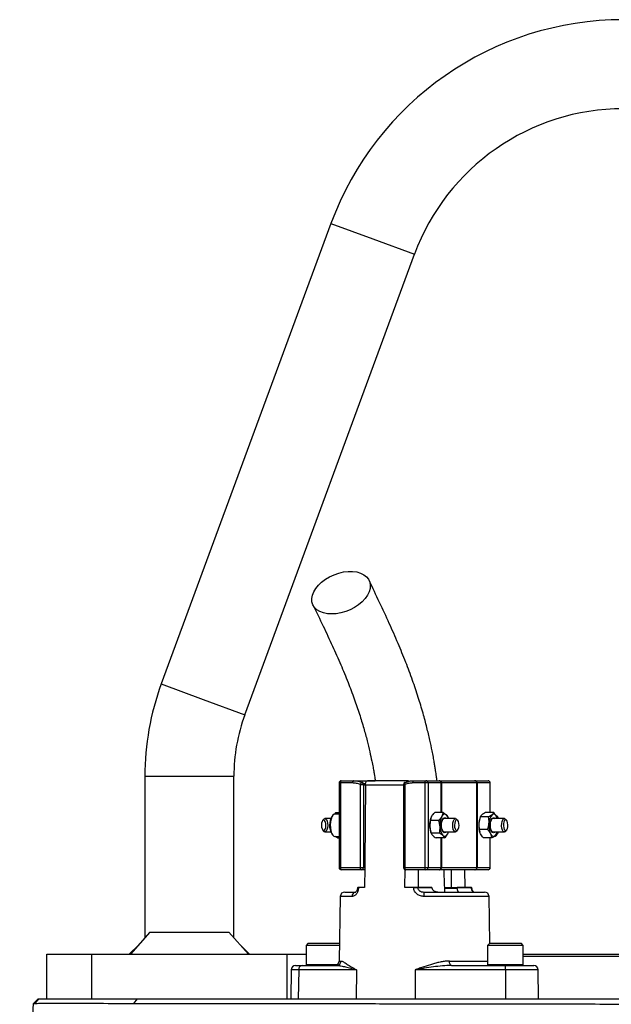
# Model space of a CAD drawing. Header units: millimetres. Extents: x 1474 to 2489, y 639 to 3445.
# Tile 4 of 5: x 1710 to 1976, y 3003 to 3445. Entities that reach past the tile are written whole.
import ezdxf

# ---------------------------------------------------------------- set-up
doc = ezdxf.new("R2010")
doc.units = ezdxf.units.MM

msp = doc.modelspace()

# ---------------------------------------------------------------- linework, layer by layer
at = {"color": 7, "linetype": 'Continuous', "lineweight": 25}
for p, q in [((1849.83, 3353.66), (1773.6, 3146.75)), ((1811.13, 3132.92), (1887.36, 3339.83)), ((1766.2, 3105.26), (1766.2, 3032.61)), ((1806.2, 3032.61), (1806.2, 3105.26)), ((1853.47, 3102.26), (1853.47, 3064.26)), ((1854.05, 3102.26), (1854.05, 3064.26)), ((1859.53, 3102.26), (1854.05, 3102.26)), ((1854.47, 3103.26), (1859.95, 3103.26)), ((1859.95, 3103.26), (1869.71, 3103.26)), ((1863.92, 3102.48), (1865.33, 3101.66)), ((1863.97, 3102.46), (1863.92, 3102.48)), ((1884.36, 3103.26), (1866.18, 3103.26)), ((1892.11, 3102.26), (1886.63, 3102.26)), ((1887.05, 3103.26), (1892.53, 3103.26)), ((1893.44, 3102.26), (1892.11, 3102.26)), ((1892.11, 3064.26), (1892.11, 3102.26)), ((1892.53, 3103.26), (1898.38, 3103.26)), ((1893.44, 3102.26), (1893.44, 3064.26)), ((1899.29, 3102.26), (1893.44, 3102.26)), ((1898.38, 3103.26), (1898.73, 3103.26)), ((1898.73, 3103.26), (1914.41, 3103.26)), ((1899.46, 3102.26), (1899.29, 3102.26)), ((1915.4, 3102.26), (1899.46, 3102.26)), ((1914.41, 3103.26), (1914.58, 3103.26)), ((1914.58, 3103.26), (1920.43, 3103.26)), ((1915.4, 3064.26), (1915.4, 3102.26)), ((1915.48, 3102.26), (1915.4, 3102.26)), ((1915.48, 3102.26), (1915.48, 3064.26)), ((1921.33, 3102.26), (1915.48, 3102.26)), ((1921.43, 3088.93), (1921.43, 3102.26)), ((1863.11, 3064.26), (1863.11, 3101.56)), ((1863.11, 3101.56), (1864.44, 3101.56)), ((1864.44, 3101.56), (1864.44, 3064.26)), ((1865.3, 3101.3), (1865.3, 3101.09)), ((1882.47, 3101.56), (1882.47, 3064.26)), ((1883.05, 3101.56), (1883.05, 3064.26)), ((1852.06, 3088.98), (1851.49, 3088.24)), ((1852.06, 3088.98), (1852.54, 3088.26)), ((1852.06, 3088.98), (1853.47, 3088.98)), ((1900.19, 3088.98), (1896.47, 3088.98)), ((1922.96, 3088.93), (1919.23, 3088.93)), ((1846.52, 3085.92), (1846.08, 3085.37)), ((1849.72, 3086.26), (1847.11, 3086.26)), ((1850.64, 3087.69), (1850.22, 3087.15)), ((1853.47, 3088.26), (1851.63, 3088.26)), ((1898.27, 3085.44), (1894.54, 3085.44)), ((1894.74, 3086.36), (1894.69, 3086.21)), ((1905.81, 3086.26), (1900.72, 3086.26)), ((1902.62, 3086.26), (1902.5, 3086.66)), ((1906.84, 3085.37), (1906.4, 3085.92)), ((1916.77, 3086.54), (1916.67, 3086.21)), ((1920.65, 3087.03), (1916.93, 3087.03)), ((1927.79, 3086.26), (1922.7, 3086.26)), ((1924.68, 3087.15), (1924.25, 3087.69)), ((1924.5, 3086.29), (1924.29, 3087.05)), ((1924.6, 3086.26), (1924.58, 3086.32)), ((1928.81, 3085.37), (1928.38, 3085.92)), ((1846.08, 3081.15), (1846.52, 3080.61)), ((1847.11, 3080.26), (1849.72, 3080.26)), ((1894.69, 3080.31), (1894.83, 3079.87)), ((1898.6, 3079.72), (1894.88, 3079.72)), ((1900.72, 3080.26), (1905.81, 3080.26)), ((1902.59, 3080.17), (1902.62, 3080.26)), ((1906.4, 3080.61), (1906.84, 3081.15)), ((1920.2, 3081.36), (1916.48, 3081.36)), ((1916.67, 3080.31), (1916.7, 3080.21)), ((1922.7, 3080.26), (1927.79, 3080.26)), ((1924.47, 3079.99), (1924.35, 3079.5)), ((1924.51, 3079.98), (1924.6, 3080.26)), ((1928.38, 3080.61), (1928.81, 3081.15)), ((1850.22, 3079.37), (1850.64, 3078.84)), ((1851.63, 3078.26), (1853.47, 3078.26)), ((1852.73, 3077.54), (1851.71, 3078.26)), ((1852.73, 3077.54), (1852.95, 3078.26)), ((1852.73, 3077.54), (1853.47, 3077.54)), ((1900.86, 3077.54), (1897.13, 3077.54)), ((1922.05, 3077.59), (1918.33, 3077.59)), ((1921.43, 3064.26), (1921.43, 3077.59)), ((1924.25, 3078.84), (1924.68, 3079.37)), ((1854.05, 3064.26), (1863.11, 3064.26)), ((1863.53, 3063.26), (1854.47, 3063.26)), ((1863.11, 3064.26), (1864.44, 3064.26)), ((1865.01, 3063.26), (1863.53, 3063.26)), ((1864.44, 3064.26), (1865.01, 3064.26)), ((1865.01, 3064.26), (1864.94, 3055.26)), ((1883.05, 3064.26), (1892.11, 3064.26)), ((1883.07, 3055.26), (1883.13, 3063.33)), ((1892.53, 3063.26), (1883.47, 3063.26)), ((1892.11, 3064.26), (1893.44, 3064.26)), ((1898.38, 3063.26), (1892.53, 3063.26)), ((1893.44, 3064.26), (1899.29, 3064.26)), ((1898.73, 3063.26), (1898.38, 3063.26)), ((1914.41, 3063.26), (1898.73, 3063.26)), ((1899.29, 3064.26), (1899.46, 3064.26)), ((1899.46, 3064.26), (1915.4, 3064.26)), ((1909.89, 3063.26), (1909.95, 3055.26)), ((1914.58, 3063.26), (1914.41, 3063.26)), ((1920.43, 3063.26), (1914.58, 3063.26)), ((1915.4, 3064.26), (1915.48, 3064.26)), ((1915.48, 3064.26), (1921.33, 3064.26)), ((1856.04, 3053.26), (1860.98, 3053.26)), ((1860.05, 3053.39), (1860.05, 3053.26)), ((1861.73, 3055.26), (1861.73, 3055.23)), ((1862.22, 3055.26), (1861.92, 3055.26)), ((1862.22, 3055.26), (1862.22, 3055.23)), ((1864.94, 3055.26), (1862.22, 3055.26)), ((1886.97, 3055.26), (1883.07, 3055.26)), ((1886.97, 3055.23), (1886.97, 3055.26)), ((1888.81, 3055.26), (1888.81, 3055.23)), ((1895.21, 3055.26), (1888.81, 3055.26)), ((1888.81, 3055.23), (1895.21, 3055.23)), ((1891.5, 3053.26), (1918.86, 3053.26)), ((1895.21, 3055.26), (1895.21, 3055.23)), ((1906.58, 3054.89), (1900.94, 3054.89)), ((1903.85, 3055.26), (1906.59, 3055.26)), ((1905.97, 3053.39), (1905.97, 3053.26)), ((1906.59, 3055.23), (1906.59, 3055.26)), ((1912.98, 3055.26), (1906.59, 3055.26)), ((1906.59, 3055.23), (1912.98, 3055.23)), ((1909.81, 3053.39), (1909.81, 3053.26)), ((1910.93, 3053.39), (1910.93, 3053.26)), ((1912.94, 3053.26), (1912.94, 3053.39)), ((1912.97, 3053.26), (1912.97, 3053.39)), ((1912.98, 3055.23), (1912.98, 3055.26)), ((1913.17, 3055.23), (1913.16, 3055.26)), ((1913.44, 3053.39), (1913.44, 3053.26)), ((1915.18, 3053.26), (1915.18, 3053.39)), ((1916.01, 3053.26), (1916.01, 3053.39)), ((1854.04, 3051.3), (1853.53, 3022.23)), ((1921.22, 3030.25), (1920.86, 3051.3)), ((1768.46, 3035.16), (1759.68, 3025.26)), ((1768.46, 3035.16), (1803.94, 3035.16)), ((1812.72, 3025.26), (1803.94, 3035.16)), ((1763.44, 3029.5), (1759.2, 3025.26)), ((1813.2, 3025.26), (1808.96, 3029.5)), ((1839.66, 3030.26), (1838.66, 3029.26)), ((1838.66, 3029.26), (1838.66, 3020.66)), ((1853.66, 3029.26), (1838.66, 3029.26)), ((1839.66, 3030.26), (1853.66, 3030.26)), ((1853.67, 3030.25), (1853.66, 3030.26)), ((1921.23, 3030.26), (1920.23, 3029.26)), ((1920.23, 3029.26), (1920.23, 3020.66)), ((1936.23, 3029.26), (1920.23, 3029.26)), ((1921.23, 3030.26), (1935.23, 3030.26)), ((1936.23, 3029.26), (1935.23, 3030.26)), ((1936.23, 3020.66), (1936.23, 3029.26)), ((1722.2, 3005.26), (1722.2, 3025.26)), ((1722.2, 3025.26), (1742.2, 3025.26)), ((1742.2, 3025.26), (1742.2, 3005.26)), ((1742.2, 3025.26), (1830.2, 3025.26)), ((1830.2, 3005.26), (1830.2, 3025.26)), ((1830.2, 3025.26), (1838.66, 3025.26)), ((1936.23, 3025.26), (1981.2, 3025.26)), ((1981.2, 3024.26), (1936.23, 3024.26)), ((1831.96, 3018.3), (1831.73, 3005.26)), ((1833.96, 3020.26), (1836.88, 3020.26)), ((1835.34, 3018.3), (1835.17, 3005.26)), ((1861.28, 3018.3), (1835.34, 3018.3)), ((1836.88, 3020.26), (1852.4, 3020.26)), ((1861.28, 3018.3), (1861.1, 3005.26)), ((1887.67, 3018.3), (1887.67, 3005.26)), ((1928.33, 3018.3), (1887.67, 3018.3)), ((1903.99, 3020.26), (1928.31, 3020.26)), ((1928.31, 3020.26), (1940.93, 3020.26)), ((1928.33, 3018.3), (1928.33, 3005.26)), ((1943.16, 3005.26), (1942.93, 3018.3)), ((1716.1, 3003.17), (1718.2, 3005.26)), ((1716.71, 3003.23), (1718.75, 3005.26)), ((1718.2, 3005.26), (1718.75, 3005.26)), ((1718.75, 3005.26), (1762.94, 3005.26)), ((1761.28, 3003.22), (1762.94, 3005.26)), ((1762.94, 3005.26), (2237.26, 3005.26)), ((1709.96, 2865.26), (1716.1, 3003.17))]:
    msp.add_line(p, q, dxfattribs=at)
at = {"color": 1, "linetype": 'Continuous', "lineweight": 25}
for p, q in [((1849.83, 3353.66), (1868.6, 3346.75)), ((1868.6, 3346.75), (1887.36, 3339.83)), ((1773.6, 3146.75), (1792.36, 3139.83)), ((1792.36, 3139.83), (1811.13, 3132.92)), ((1766.2, 3105.26), (1786.2, 3105.26)), ((1786.2, 3105.26), (1806.2, 3105.26)), ((1854.05, 3102.26), (1853.47, 3102.26)), ((1899.29, 3088.98), (1899.29, 3102.26)), ((1899.46, 3102.26), (1899.46, 3088.98)), ((1921.33, 3088.93), (1921.33, 3102.26)), ((1921.43, 3102.26), (1921.33, 3102.26)), ((1882.47, 3101.3), (1865.3, 3101.3)), ((1882.47, 3101.56), (1883.05, 3101.56)), ((1899.29, 3064.26), (1899.29, 3077.54)), ((1899.46, 3077.54), (1899.46, 3064.26)), ((1921.33, 3064.26), (1921.33, 3077.59)), ((1853.47, 3064.26), (1854.05, 3064.26)), ((1882.47, 3064.26), (1883.05, 3064.26)), ((1921.33, 3064.26), (1921.43, 3064.26)), ((1901.03, 3055.23), (1906.59, 3055.23)), ((1859.3, 3051.3), (1854.04, 3051.3)), ((1920.86, 3051.3), (1891.76, 3051.3)), ((1853.53, 3022.23), (1854.35, 3022.23)), ((1903.07, 3022.23), (1920.23, 3022.23)), ((1835.34, 3018.3), (1831.96, 3018.3)), ((1838.66, 3020.66), (1852.73, 3020.66)), ((1920.23, 3020.66), (1936.23, 3020.66)), ((1942.93, 3018.3), (1928.33, 3018.3))]:
    msp.add_line(p, q, dxfattribs=at)
at = {"color": 7, "linetype": 'Continuous', "lineweight": 25, "flags": 128}
for points in [[(1850.18, 3178.21), (1848.24, 3178.33), (1846.45, 3178.7), (1844.87, 3179.3), (1843.53, 3180.13), (1842.48, 3181.15), (1841.73, 3182.34), (1841.31, 3183.67), (1841.22, 3185.11), (1841.48, 3186.62), (1842.07, 3188.16), (1842.98, 3189.69), (1844.18, 3191.17), (1845.65, 3192.56), (1847.34, 3193.83), (1849.21, 3194.94), (1851.22, 3195.86), (1853.31, 3196.58), (1855.42, 3197.07), (1857.51, 3197.31), (1859.52, 3197.31), (1861.39, 3197.07), (1863.08, 3196.58), (1864.54, 3195.86), (1865.74, 3194.94), (1866.65, 3193.83), (1867.23, 3192.56), (1867.49, 3191.17), (1867.4, 3189.69), (1866.97, 3188.16), (1866.22, 3186.62), (1865.16, 3185.11), (1863.82, 3183.67), (1862.24, 3182.34), (1860.45, 3181.15), (1858.5, 3180.13), (1856.45, 3179.3), (1854.34, 3178.7), (1852.23, 3178.33), (1850.18, 3178.21)], [(1854.47, 3103.26), (1854.39, 3103.24), (1854.31, 3103.19), (1854.23, 3103.09), (1854.17, 3102.97), (1854.12, 3102.82), (1854.08, 3102.65), (1854.05, 3102.46), (1854.05, 3102.26)], [(1859.95, 3103.26), (1859.87, 3103.24), (1859.79, 3103.19), (1859.72, 3103.09), (1859.65, 3102.97), (1859.6, 3102.82), (1859.56, 3102.65), (1859.54, 3102.46), (1859.53, 3102.26)], [(1863.11, 3101.56), (1863.19, 3101.77), (1863.28, 3101.96), (1863.39, 3102.14), (1863.5, 3102.28), (1863.62, 3102.4), (1863.73, 3102.47), (1863.83, 3102.5), (1863.92, 3102.48)], [(1883.24, 3102.48), (1883.15, 3102.5), (1883.1, 3102.49)], [(1886.63, 3102.26), (1886.64, 3102.46), (1886.66, 3102.65), (1886.7, 3102.82), (1886.75, 3102.97), (1886.82, 3103.09), (1886.89, 3103.19), (1886.97, 3103.24), (1887.05, 3103.26)], [(1892.11, 3102.26), (1892.12, 3102.46), (1892.14, 3102.65), (1892.18, 3102.82), (1892.24, 3102.97), (1892.3, 3103.09), (1892.37, 3103.19), (1892.45, 3103.24), (1892.53, 3103.26)], [(1865.3, 3101.09), (1865.03, 3066.88), (1865.01, 3064.26)], [(1845.54, 3083.36), (1845.61, 3082.44), (1845.81, 3081.64), (1846.13, 3081.1), (1846.51, 3080.88), (1846.9, 3081.02), (1847.24, 3081.51), (1847.47, 3082.26), (1847.56, 3083.17), (1847.5, 3084.09), (1847.29, 3084.88), (1846.97, 3085.43), (1846.59, 3085.65), (1846.2, 3085.5), (1845.87, 3085.02), (1845.64, 3084.26), (1845.54, 3083.36)], [(1846.52, 3085.92), (1846.52, 3085.92), (1846.94, 3086.24), (1847.38, 3086.19), (1847.78, 3085.8), (1848.11, 3085.1), (1848.32, 3084.18), (1848.37, 3083.14), (1848.28, 3082.13), (1848.05, 3081.24), (1847.7, 3080.61), (1847.28, 3080.29), (1846.84, 3080.33), (1846.52, 3080.61)], [(1851.63, 3088.26), (1851.28, 3088.19), (1850.73, 3087.79), (1850.25, 3087.05), (1849.87, 3086.03), (1849.62, 3084.8), (1849.52, 3083.46)], [(1899.51, 3082.8), (1899.52, 3083.92), (1899.69, 3084.97), (1899.99, 3085.83), (1900.39, 3086.41), (1900.85, 3086.65), (1901.32, 3086.53), (1901.6, 3086.26)], [(1901.73, 3087.89), (1901.47, 3088.1), (1901.2, 3088.22), (1900.92, 3088.26), (1900.64, 3088.22), (1900.37, 3088.09), (1900.11, 3087.87), (1899.86, 3087.58), (1899.64, 3087.21)], [(1904.55, 3083.38), (1904.64, 3084.4), (1904.87, 3085.28), (1905.22, 3085.92), (1905.64, 3086.24), (1906.08, 3086.19), (1906.4, 3085.92)], [(1905.36, 3083.36), (1905.42, 3082.44), (1905.63, 3081.64), (1905.95, 3081.1), (1906.33, 3080.88), (1906.72, 3081.02), (1907.05, 3081.51), (1907.28, 3082.26), (1907.38, 3083.17), (1907.31, 3084.09), (1907.11, 3084.88), (1906.79, 3085.43), (1906.41, 3085.65), (1906.02, 3085.5), (1905.68, 3085.02), (1905.45, 3084.26), (1905.36, 3083.36)], [(1923.58, 3080.26), (1923.38, 3080.06), (1922.91, 3079.87), (1922.45, 3080.04), (1922.03, 3080.57), (1921.71, 3081.39), (1921.52, 3082.41), (1921.48, 3083.52), (1921.59, 3084.61), (1921.85, 3085.55), (1922.22, 3086.24), (1922.66, 3086.61), (1923.13, 3086.62), (1923.58, 3086.26)], [(1924.29, 3087.05), (1924.06, 3087.44), (1923.82, 3087.77), (1923.57, 3088.01), (1923.3, 3088.18), (1923.03, 3088.25), (1922.75, 3088.25), (1922.48, 3088.16), (1922.21, 3087.98)], [(1924.61, 3086.21), (1924.48, 3086.59), (1924.29, 3087.05)], [(1924.68, 3087.15), (1924.88, 3086.86), (1925.17, 3086.26)], [(1926.53, 3082.96), (1926.56, 3084), (1926.74, 3084.95), (1927.05, 3085.69), (1927.44, 3086.15), (1927.88, 3086.25), (1928.31, 3086), (1928.38, 3085.92)], [(1927.34, 3083.02), (1927.46, 3082.13), (1927.71, 3081.41), (1928.06, 3080.98), (1928.45, 3080.89), (1928.82, 3081.16), (1929.13, 3081.76), (1929.31, 3082.58), (1929.35, 3083.51), (1929.23, 3084.4), (1928.98, 3085.11), (1928.63, 3085.55), (1928.24, 3085.64), (1927.87, 3085.36), (1927.56, 3084.77), (1927.38, 3083.95), (1927.34, 3083.02)], [(1849.52, 3083.46), (1849.57, 3082.1), (1849.78, 3080.84), (1850.12, 3079.75), (1850.58, 3078.92), (1851.12, 3078.41), (1851.63, 3078.26)], [(1901.6, 3080.26), (1901.24, 3079.95), (1900.77, 3079.89), (1900.32, 3080.19), (1899.93, 3080.83), (1899.65, 3081.73), (1899.51, 3082.8)], [(1906.4, 3080.61), (1906.4, 3080.61), (1905.98, 3080.29), (1905.54, 3080.33), (1905.14, 3080.73), (1904.81, 3081.43), (1904.6, 3082.35), (1904.55, 3083.38)], [(1923.27, 3078.26), (1923.63, 3078.33), (1924.18, 3078.75), (1924.66, 3079.49), (1924.96, 3080.26)], [(1928.38, 3080.61), (1928.13, 3080.38), (1927.7, 3080.27), (1927.27, 3080.52), (1926.91, 3081.11), (1926.65, 3081.95), (1926.53, 3082.96)], [(1900.13, 3078.63), (1900.39, 3078.43), (1900.67, 3078.3), (1900.94, 3078.26), (1901.22, 3078.31), (1901.49, 3078.44), (1901.75, 3078.65), (1902, 3078.95), (1902.23, 3079.31)], [(1921.53, 3079.47), (1921.75, 3079.08), (1921.99, 3078.76), (1922.25, 3078.51), (1922.51, 3078.35), (1922.79, 3078.27), (1923.06, 3078.28), (1923.34, 3078.37), (1923.6, 3078.54)], [(1854.05, 3064.26), (1854.05, 3064.07), (1854.08, 3063.88), (1854.12, 3063.71), (1854.17, 3063.56), (1854.23, 3063.43), (1854.31, 3063.34), (1854.39, 3063.28), (1854.47, 3063.26)], [(1863.53, 3063.26), (1863.45, 3063.28), (1863.37, 3063.34), (1863.3, 3063.43), (1863.23, 3063.56), (1863.18, 3063.71), (1863.14, 3063.88), (1863.12, 3064.07), (1863.11, 3064.26)], [(1883.47, 3063.26), (1883.39, 3063.28), (1883.31, 3063.34), (1883.24, 3063.43), (1883.17, 3063.56), (1883.12, 3063.71), (1883.08, 3063.88), (1883.06, 3064.07), (1883.05, 3064.26)], [(1889.17, 3055.26), (1889.13, 3060.03), (1889.11, 3063.26)], [(1892.53, 3063.26), (1892.45, 3063.28), (1892.37, 3063.34), (1892.3, 3063.43), (1892.24, 3063.56), (1892.18, 3063.71), (1892.14, 3063.88), (1892.12, 3064.07), (1892.11, 3064.26)], [(1903.92, 3063.26), (1903.89, 3060.03), (1903.85, 3055.26)], [(1903.99, 3020.26), (1903.81, 3020.3), (1903.64, 3020.41), (1903.48, 3020.59), (1903.35, 3020.84), (1903.23, 3021.13), (1903.14, 3021.47), (1903.09, 3021.84), (1903.07, 3022.23)]]:
    msp.add_lwpolyline(points, dxfattribs=at)
at = {"color": 1, "linetype": 'Continuous', "lineweight": 25, "flags": 128}
for points in [[(1883.1, 3102.49), (1883.06, 3102.47), (1883, 3102.4), (1882.96, 3102.28), (1882.95, 3102.14), (1882.96, 3101.96), (1882.99, 3101.77), (1883.05, 3101.56)], [(1861.73, 3055.23), (1861.73, 3055.23), (1861.75, 3055.23), (1861.81, 3055.23), (1861.91, 3055.23), (1862.05, 3055.23), (1862.22, 3055.23)]]:
    msp.add_lwpolyline(points, dxfattribs=at)
at = {"color": 7, "linetype": 'Continuous', "lineweight": 25}
for centre, radius, start, end in [((1981.2, 3305.26), 140, 20.2253, 159.7747), ((1981.2, 3305.26), 100, 20.2253, 159.7747), ((1886.2, 3105.26), 120, 159.7747, 180), ((1886.2, 3105.26), 80, 159.7747, 180), ((1854.47, 3102.26), 1, 90, 180), ((1863.53, 3101.56), 1, 64.3345, 67.9451), ((1883.47, 3101.56), 1, 112.0549, 180), ((1892.48, 3102.31), 0.957, 357.3247, 87.0479), ((1898.34, 3102.31), 0.957, 357.3247, 87.0479), ((1898.57, 3102.38), 0.898, 352.6197, 79.9172), ((1914.4, 3102.27), 0.996, 359.7741, 89.7723), ((1914.53, 3102.31), 0.957, 357.3247, 87.0479), ((1920.43, 3102.26), 1, 0, 90), ((1920.38, 3102.31), 0.957, 357.3247, 87.0479), ((1855.58, 3083.73), 6.36, 147.4686, 182.6854), ((1904.8, 3083.3), 10.52, 163.9279, 183.8963), ((1907.97, 3083.39), 9.17, 155.3697, 185.0628), ((1901.18, 3084.87), 1.47, 107.9811, 169.1752), ((1898.68, 3085.16), 4.1, 14.8909, 41.873), ((1926.94, 3083.25), 10.68, 174.933, 195.9486), ((1925.62, 3083.53), 9.35, 163.3235, 175.919), ((1930.38, 3083.19), 9.61, 174.0264, 202.7831), ((1926.63, 3084.23), 5.8, 139.6619, 180.346), ((1923.15, 3084.87), 1.47, 107.9813, 169.1764), ((1920.86, 3085.12), 4.26, 15.6036, 37.1113), ((1856, 3082.93), 6.79, 175.7411, 211.6503), ((1903.95, 3083.06), 9.66, 182.8275, 196.5207), ((1905.19, 3082.48), 6.35, 179.0491, 217.2551), ((1901.18, 3081.66), 1.47, 190.8248, 252.0189), ((1897.18, 3081.97), 5.7, 332.2291, 343.1384), ((1923.15, 3081.66), 1.47, 190.8236, 252.0187), ((1920.84, 3081.29), 3.9, 315.1638, 345.4967), ((1921.87, 3081.5), 3.52, 322.7544, 339.3893), ((1854.47, 3064.26), 1, 180, 270), ((1863.48, 3064.22), 0.957, 272.9521, 2.6753), ((1883.47, 3064.26), 1, 180, 270), ((1892.48, 3064.22), 0.957, 272.9521, 2.6753), ((1898.34, 3064.22), 0.957, 272.9521, 2.6753), ((1898.57, 3064.15), 0.898, 280.0828, 7.3803), ((1914.4, 3064.26), 0.996, 270.2277, 0.2259), ((1914.53, 3064.22), 0.957, 272.9521, 2.6753), ((1920.43, 3064.26), 1, 270, 0), ((1920.38, 3064.22), 0.957, 272.9521, 2.6753), ((1856.04, 3051.26), 2, 90, 179), ((1861.15, 3051.41), 1.86, 95.1923, 183.5831), ((1887.89, 2994.46), 60.77, 89.1323, 90.8677), ((1887.79, 3051.77), 4, 353.1599, 21.8134), ((1918.86, 3051.26), 2, 1, 90), ((1851.53, 3022.26), 2, 270, 359), ((1852.37, 3022.24), 1.98, 270.6876, 359.7031), ((1833.96, 3018.26), 2, 90, 179), ((1837.14, 3018.47), 1.81, 98.2078, 185.6181), ((1839.06, 3020.66), 0.4, 180, 270), ((1920.63, 3020.66), 0.4, 180, 270), ((1852.59, 3018.78), 75.74, 359.6326, 1.1193), ((1935.83, 3020.66), 0.4, 270, 0), ((1940.93, 3018.26), 2, 1, 90)]:
    msp.add_arc(centre, radius, start, end, dxfattribs=at)
at = {"color": 1, "linetype": 'Continuous', "lineweight": 25}
for centre, radius, start, end in [((1863.55, 3101.67), 0.891, 352.8679, 62.5299), ((1912.87, 3061.37), 6.15, 271.0206, 272.7648)]:
    msp.add_arc(centre, radius, start, end, dxfattribs=at)
at = {"color": 7, "linetype": 'Continuous', "lineweight": 25}
for points, knots in [([(1897.51, 3103.26), (1897.43, 3103.92), (1897.22, 3105.45), (1896.9, 3107.59), (1896.57, 3109.68), (1896.23, 3111.69), (1895.81, 3114.05), (1895.16, 3117.41), (1894.22, 3121.87), (1892.88, 3127.51), (1891.16, 3133.94), (1889.02, 3141.03), (1886.45, 3148.68), (1883.41, 3156.78), (1879.91, 3165.3), (1875.96, 3174.23), (1871.6, 3183.6), (1868.53, 3189.98), (1866.95, 3193.28)], [0, 0, 0, 0, 0.017755, 0.041783, 0.058729, 0.075491, 0.09752, 0.124827, 0.170585, 0.226164, 0.291445, 0.36609, 0.449746, 0.542337, 0.643751, 0.753769, 0.872422, 1, 1, 1, 1]), ([(1841.76, 3182.27), (1843.29, 3179.1), (1846.23, 3173.01), (1850.4, 3164.1), (1854.14, 3155.7), (1857.42, 3147.8), (1860.23, 3140.38), (1862.58, 3133.49), (1864.51, 3127.18), (1866.05, 3121.52), (1867.24, 3116.58), (1868.1, 3112.59), (1868.7, 3109.53), (1869.1, 3107.29), (1869.44, 3105.28), (1869.64, 3103.98), (1869.75, 3103.26)], [0, 0, 0, 0, 0.138946, 0.26716, 0.384437, 0.490768, 0.586223, 0.671038, 0.74551, 0.809825, 0.864116, 0.908507, 0.938001, 0.960706, 0.978052, 1, 1, 1, 1]), ([(1863.11, 3101.56), (1862.53, 3101.8), (1861.94, 3101.97), (1860.75, 3102.2), (1860.14, 3102.26), (1859.53, 3102.26)], [0, 0, 0, 0, 0.5, 0.5, 1, 1, 1, 1]), ([(1859.95, 3103.26), (1860.63, 3103.26), (1861.3, 3103.2), (1862.63, 3102.94), (1863.28, 3102.74), (1863.92, 3102.48)], [0, 0, 0, 0, 0.5, 0.5, 1, 1, 1, 1]), ([(1865.3, 3101.3), (1865.3, 3101.43), (1865.31, 3101.57), (1865.34, 3101.83), (1865.35, 3101.96), (1865.43, 3102.32), (1865.5, 3102.54), (1865.63, 3102.81), (1865.67, 3102.89), (1865.77, 3103.03), (1865.82, 3103.09), (1865.98, 3103.22), (1866.1, 3103.27), (1866.21, 3103.26)], [0, 0, 0, 0, 0.125, 0.125, 0.25, 0.25, 0.5, 0.5, 0.625, 0.625, 0.75, 0.75, 1, 1, 1, 1]), ([(1886.63, 3102.26), (1886.01, 3102.26), (1885.41, 3102.2), (1884.21, 3101.97), (1883.63, 3101.8), (1883.05, 3101.56)], [0, 0, 0, 0, 0.5, 0.5, 1, 1, 1, 1]), ([(1883.24, 3102.48), (1883.86, 3102.74), (1884.48, 3102.94), (1885.75, 3103.2), (1886.4, 3103.26), (1887.05, 3103.26)], [0, 0, 0, 0, 0.5, 0.5, 1, 1, 1, 1]), ([(1884.34, 3103.26), (1884.27, 3103.25), (1884.1, 3103.24), (1883.87, 3103.04), (1883.74, 3102.75), (1883.69, 3102.63)], [0, 0, 0, 0, 0.266292, 0.706254, 1, 1, 1, 1]), ([(1884.97, 3103.01), (1884.84, 3103.1), (1884.63, 3103.25), (1884.41, 3103.26), (1884.34, 3103.26)], [0, 0, 0, 0, 0.644397, 1, 1, 1, 1]), ([(1895.1, 3087.21), (1895.19, 3087.36), (1895.28, 3087.51), (1895.48, 3087.81), (1895.58, 3087.96), (1895.93, 3088.4), (1896.19, 3088.69), (1896.47, 3088.98)], [0, 0, 0, 0, 0.25, 0.25, 0.5, 0.5, 1, 1, 1, 1]), ([(1919.23, 3088.93), (1918.92, 3088.78), (1918.63, 3088.62), (1918.1, 3088.3), (1917.87, 3088.14), (1917.68, 3087.98)], [0, 0, 0, 0, 0.5, 0.5, 1, 1, 1, 1]), ([(1922.96, 3088.93), (1922.89, 3088.78), (1922.8, 3088.62), (1922.56, 3088.3), (1922.4, 3088.14), (1922.21, 3087.98)], [0, 0, 0, 0, 0.5, 0.5, 1, 1, 1, 1]), ([(1924.29, 3087.05), (1924.21, 3087.21), (1924.12, 3087.37), (1923.93, 3087.69), (1923.82, 3087.85), (1923.48, 3088.32), (1923.23, 3088.63), (1922.96, 3088.93)], [0, 0, 0, 0, 0.25, 0.25, 0.5, 0.5, 1, 1, 1, 1]), ([(1894.31, 3082.58), (1894.28, 3083.07), (1894.29, 3083.56), (1894.37, 3084.51), (1894.45, 3084.98), (1894.54, 3085.44)], [0, 0, 0, 0, 0.5, 0.5, 1, 1, 1, 1]), ([(1899.64, 3087.21), (1899.55, 3087.06), (1899.46, 3086.91), (1899.26, 3086.61), (1899.15, 3086.47), (1898.81, 3086.02), (1898.55, 3085.73), (1898.27, 3085.44)], [0, 0, 0, 0, 0.25, 0.25, 0.5, 0.5, 1, 1, 1, 1]), ([(1898.84, 3082.58), (1898.81, 3083.07), (1898.74, 3083.56), (1898.54, 3084.51), (1898.42, 3084.98), (1898.27, 3085.44)], [0, 0, 0, 0, 0.5, 0.5, 1, 1, 1, 1]), ([(1901.73, 3087.89), (1901.82, 3087.8), (1901.91, 3087.71), (1902.06, 3087.52), (1902.13, 3087.43), (1902.31, 3087.16), (1902.39, 3086.98), (1902.45, 3086.8)], [0, 0, 0, 0, 0.25, 0.25, 0.5, 0.5, 1, 1, 1, 1]), ([(1916.3, 3084.19), (1916.28, 3083.95), (1916.27, 3083.71), (1916.27, 3083.23), (1916.28, 3082.99), (1916.33, 3082.29), (1916.39, 3081.82), (1916.48, 3081.36)], [0, 0, 0, 0, 0.25, 0.25, 0.5, 0.5, 1, 1, 1, 1]), ([(1917.68, 3087.98), (1917.48, 3087.82), (1917.32, 3087.66), (1917.08, 3087.34), (1916.99, 3087.18), (1916.93, 3087.03)], [0, 0, 0, 0, 0.5, 0.5, 1, 1, 1, 1]), ([(1922.21, 3087.98), (1922.01, 3087.82), (1921.78, 3087.66), (1921.25, 3087.34), (1920.96, 3087.18), (1920.65, 3087.03)], [0, 0, 0, 0, 0.5, 0.5, 1, 1, 1, 1]), ([(1920.83, 3084.19), (1920.85, 3084.43), (1920.86, 3084.68), (1920.86, 3085.15), (1920.85, 3085.39), (1920.8, 3086.1), (1920.74, 3086.57), (1920.65, 3087.03)], [0, 0, 0, 0, 0.25, 0.25, 0.5, 0.5, 1, 1, 1, 1]), ([(1894.88, 3079.72), (1894.73, 3080.19), (1894.6, 3080.67), (1894.4, 3081.62), (1894.33, 3082.1), (1894.31, 3082.58)], [0, 0, 0, 0, 0.5, 0.5, 1, 1, 1, 1]), ([(1898.6, 3079.72), (1898.69, 3080.19), (1898.77, 3080.67), (1898.85, 3081.62), (1898.86, 3082.1), (1898.84, 3082.58)], [0, 0, 0, 0, 0.5, 0.5, 1, 1, 1, 1]), ([(1900.13, 3078.63), (1900.04, 3078.73), (1899.93, 3078.82), (1899.7, 3079), (1899.58, 3079.09), (1899.19, 3079.37), (1898.91, 3079.55), (1898.6, 3079.72)], [0, 0, 0, 0, 0.25, 0.25, 0.5, 0.5, 1, 1, 1, 1]), ([(1902.23, 3079.31), (1902.25, 3079.35), (1902.41, 3079.65), (1902.47, 3079.94), (1902.52, 3080.19)], [0, 0, 0, 0, 0.140916, 1, 1, 1, 1]), ([(1917, 3079.47), (1916.92, 3079.63), (1916.85, 3079.79), (1916.73, 3080.11), (1916.68, 3080.27), (1916.55, 3080.74), (1916.5, 3081.05), (1916.48, 3081.36)], [0, 0, 0, 0, 0.25, 0.25, 0.5, 0.5, 1, 1, 1, 1]), ([(1895.6, 3078.63), (1895.7, 3078.54), (1895.8, 3078.45), (1896.03, 3078.26), (1896.15, 3078.17), (1896.54, 3077.9), (1896.83, 3077.72), (1897.13, 3077.54)], [0, 0, 0, 0, 0.25, 0.25, 0.5, 0.5, 1, 1, 1, 1]), ([(1921.53, 3079.47), (1921.61, 3079.31), (1921.68, 3079.15), (1921.79, 3078.84), (1921.84, 3078.68), (1921.97, 3078.21), (1922.02, 3077.9), (1922.05, 3077.59)], [0, 0, 0, 0, 0.25, 0.25, 0.5, 0.5, 1, 1, 1, 1]), ([(1923.6, 3078.54), (1923.41, 3078.38), (1923.17, 3078.22), (1922.65, 3077.9), (1922.36, 3077.74), (1922.05, 3077.59)], [0, 0, 0, 0, 0.5, 0.5, 1, 1, 1, 1]), ([(1924.35, 3079.5), (1924.29, 3079.34), (1924.2, 3079.18), (1923.95, 3078.86), (1923.8, 3078.7), (1923.6, 3078.54)], [0, 0, 0, 0, 0.5, 0.5, 1, 1, 1, 1]), ([(1900.99, 3053.26), (1900.91, 3055.87), (1900.8, 3059.21), (1900.65, 3062.54), (1900.62, 3063.26)], [0, 0, 0, 0, 0.782511, 1, 1, 1, 1]), ([(1862.22, 3055.23), (1862.21, 3054.94), (1862.18, 3054.65), (1862.08, 3054.1), (1862, 3053.83), (1861.82, 3053.33), (1861.71, 3053.1), (1861.46, 3052.66), (1861.33, 3052.47), (1861.04, 3052.13), (1860.88, 3051.98), (1860.57, 3051.73), (1860.41, 3051.62), (1860.09, 3051.46), (1859.93, 3051.4), (1859.61, 3051.32), (1859.45, 3051.3), (1859.3, 3051.3)], [0, 0, 0, 0, 0.125, 0.125, 0.25, 0.25, 0.375, 0.375, 0.5, 0.5, 0.625, 0.625, 0.75, 0.75, 0.875, 0.875, 1, 1, 1, 1]), ([(1861.72, 3055.23), (1861.71, 3055.08), (1861.7, 3054.7), (1861.55, 3054.14), (1861.31, 3053.64), (1861.05, 3053.33), (1860.9, 3053.25), (1860.92, 3053.26), (1860.93, 3053.26)], [0, 0, 0, 0, 0.121238, 0.294154, 0.477387, 0.680878, 0.915796, 1, 1, 1, 1]), ([(1861.75, 3055.26), (1861.76, 3055.26), (1861.76, 3055.26), (1861.97, 3055.26), (1862.16, 3055.26), (1862.22, 3055.26)], [0, 0, 0, 0, 0.334921, 0.807755, 1, 1, 1, 1]), ([(1886.97, 3055.26), (1887.17, 3055.26), (1887.36, 3055.26), (1887.72, 3055.26), (1887.9, 3055.26), (1888.22, 3055.26), (1888.37, 3055.26), (1888.63, 3055.26), (1888.73, 3055.26), (1888.81, 3055.26)], [0, 0, 0, 0, 0.25, 0.25, 0.5, 0.5, 0.75, 0.75, 1, 1, 1, 1]), ([(1891.76, 3051.3), (1891.19, 3051.3), (1890.63, 3051.37), (1889.8, 3051.62), (1889.53, 3051.73), (1889.02, 3051.98), (1888.78, 3052.12), (1888.43, 3052.38), (1888.32, 3052.47), (1888.11, 3052.67), (1888.01, 3052.77), (1887.72, 3053.09), (1887.55, 3053.32), (1887.27, 3053.83), (1887.17, 3054.1), (1887.02, 3054.65), (1886.98, 3054.94), (1886.97, 3055.23)], [0, 0, 0, 0, 0.25, 0.25, 0.375, 0.375, 0.5, 0.5, 0.5625, 0.5625, 0.625, 0.625, 0.75, 0.75, 0.875, 0.875, 1, 1, 1, 1]), ([(1888.81, 3055.23), (1888.82, 3055.06), (1888.84, 3054.9), (1888.94, 3054.6), (1889.02, 3054.45), (1889.2, 3054.19), (1889.3, 3054.07), (1889.54, 3053.86), (1889.66, 3053.77), (1889.93, 3053.61), (1890.07, 3053.54), (1890.35, 3053.44), (1890.49, 3053.39), (1890.93, 3053.29), (1891.21, 3053.26), (1891.5, 3053.26)], [0, 0, 0, 0, 0.125, 0.125, 0.25, 0.25, 0.375, 0.375, 0.5, 0.5, 0.625, 0.625, 0.75, 0.75, 1, 1, 1, 1]), ([(1895.28, 3054.89), (1895.32, 3054.74), (1895.38, 3054.59), (1895.55, 3054.32), (1895.65, 3054.2), (1895.98, 3053.87), (1896.24, 3053.71), (1896.77, 3053.47), (1897.04, 3053.39), (1897.6, 3053.28), (1897.87, 3053.26), (1898.15, 3053.26)], [0, 0, 0, 0, 0.125, 0.125, 0.25, 0.25, 0.5, 0.5, 0.75, 0.75, 1, 1, 1, 1]), ([(1907.27, 3053.26), (1907.23, 3053.26), (1907.18, 3053.28), (1907.06, 3053.39), (1907, 3053.47), (1906.9, 3053.65), (1906.86, 3053.72), (1906.79, 3053.88), (1906.76, 3053.98), (1906.69, 3054.2), (1906.66, 3054.32), (1906.61, 3054.59), (1906.59, 3054.73), (1906.58, 3054.89)], [0, 0, 0, 0, 0.25, 0.25, 0.5, 0.5, 0.625, 0.625, 0.75, 0.75, 0.875, 0.875, 1, 1, 1, 1]), ([(1912.98, 3055.26), (1913.07, 3055.26), (1913.18, 3055.26), (1913.15, 3055.26), (1913.14, 3055.26)], [0, 0, 0, 0, 0.773787, 1, 1, 1, 1]), ([(1913.91, 3053.26), (1913.84, 3053.26), (1913.76, 3053.29), (1913.58, 3053.43), (1913.48, 3053.53), (1913.34, 3053.77), (1913.29, 3053.86), (1913.2, 3054.07), (1913.15, 3054.19), (1913.08, 3054.45), (1913.04, 3054.6), (1913, 3054.9), (1912.98, 3055.06), (1912.98, 3055.23)], [0, 0, 0, 0, 0.25, 0.25, 0.5, 0.5, 0.625, 0.625, 0.75, 0.75, 0.875, 0.875, 1, 1, 1, 1]), ([(1913.97, 3053.26), (1913.97, 3053.26), (1914, 3053.25), (1913.82, 3053.35), (1913.55, 3053.7), (1913.3, 3054.27), (1913.17, 3054.81), (1913.18, 3055.14), (1913.18, 3055.23)], [0, 0, 0, 0, 0.102796, 0.332029, 0.563234, 0.743423, 0.925253, 1, 1, 1, 1]), ([(1854.35, 3022.23), (1854.5, 3022.23), (1854.67, 3022.19), (1855.05, 3022.04), (1855.26, 3021.94), (1855.93, 3021.58), (1856.45, 3021.26), (1857.33, 3020.7), (1857.64, 3020.5), (1858.28, 3020.09), (1858.62, 3019.87), (1859.33, 3019.44), (1859.7, 3019.21), (1860.27, 3018.87), (1860.47, 3018.76), (1860.87, 3018.53), (1861.07, 3018.41), (1861.28, 3018.3)], [0, 0, 0, 0, 0.125, 0.125, 0.25, 0.25, 0.5, 0.5, 0.625, 0.625, 0.75, 0.75, 0.875, 0.875, 0.9375, 0.9375, 1, 1, 1, 1]), ([(1903.07, 3022.23), (1902.45, 3022.23), (1901.83, 3022.19), (1900.58, 3022.05), (1899.95, 3021.95), (1898.68, 3021.7), (1898.04, 3021.56), (1896.75, 3021.24), (1896.1, 3021.07), (1894.17, 3020.51), (1892.87, 3020.09), (1890.93, 3019.44), (1890.28, 3019.21), (1889.3, 3018.87), (1888.97, 3018.76), (1888.48, 3018.59), (1888.32, 3018.53), (1887.99, 3018.41), (1887.83, 3018.35), (1887.67, 3018.3)], [0, 0, 0, 0, 0.125, 0.125, 0.25, 0.25, 0.375, 0.375, 0.5, 0.5, 0.75, 0.75, 0.875, 0.875, 0.9375, 0.9375, 0.96875, 0.96875, 1, 1, 1, 1]), ([(1852.4, 3020.26), (1852.69, 3020.26), (1853, 3020.24), (1853.64, 3020.17), (1853.96, 3020.12), (1854.97, 3019.93), (1855.68, 3019.77), (1857.17, 3019.4), (1857.95, 3019.19), (1859.57, 3018.75), (1860.4, 3018.53), (1861.28, 3018.3)], [0, 0, 0, 0, 0.125, 0.125, 0.25, 0.25, 0.5, 0.5, 0.75, 0.75, 1, 1, 1, 1]), ([(1903.99, 3020.26), (1902.65, 3020.26), (1901.3, 3020.18), (1898.59, 3019.93), (1897.22, 3019.77), (1894.5, 3019.4), (1893.13, 3019.19), (1891.09, 3018.86), (1890.4, 3018.75), (1889.04, 3018.53), (1888.35, 3018.41), (1887.67, 3018.3)], [0, 0, 0, 0, 0.25, 0.25, 0.5, 0.5, 0.75, 0.75, 0.875, 0.875, 1, 1, 1, 1]), ([(1716.1, 3003.17), (1716.13, 3003.17), (1716.19, 3003.17), (1716.32, 3003.18), (1716.35, 3003.19), (1716.42, 3003.2), (1716.45, 3003.2), (1716.56, 3003.22), (1716.63, 3003.22), (1716.71, 3003.23)], [0, 0, 0, 0, 0.5, 0.5, 0.625, 0.625, 0.75, 0.75, 1, 1, 1, 1]), ([(1716.71, 3003.23), (1716.8, 3003.23), (1716.9, 3003.23), (1717.13, 3003.23), (1717.26, 3003.23), (1717.67, 3003.24), (1717.99, 3003.24), (1719.1, 3003.25), (1720.04, 3003.25), (1723.39, 3003.26), (1726.38, 3003.26), (1731.06, 3003.26), (1732.05, 3003.26), (1733.6, 3003.25), (1734.13, 3003.25), (1735.21, 3003.25), (1735.76, 3003.25), (1738.58, 3003.25), (1741.01, 3003.25), (1748.82, 3003.24), (1754.7, 3003.23), (1761.28, 3003.22)], [0, 0, 0, 0, 0.03125, 0.03125, 0.0625, 0.0625, 0.125, 0.125, 0.25, 0.25, 0.5, 0.5, 0.5625, 0.5625, 0.59375, 0.59375, 0.625, 0.625, 0.75, 0.75, 1, 1, 1, 1]), ([(1761.28, 3003.22), (1764.55, 3003.21), (1767.94, 3003.21), (1774.97, 3003.2), (1778.6, 3003.2), (1789.88, 3003.19), (1797.88, 3003.18), (1810.61, 3003.16), (1814.98, 3003.16), (1820.59, 3003.15), (1821.72, 3003.15), (1824, 3003.15), (1825.15, 3003.15), (1828.6, 3003.14), (1830.92, 3003.14), (1842.63, 3003.13), (1852.29, 3003.11), (1872.21, 3003.09), (1882.47, 3003.07), (1895.66, 3003.06), (1898.32, 3003.05), (1903.67, 3003.05), (1906.37, 3003.04), (1914.47, 3003.03), (1919.89, 3003.02), (1936.21, 3003), (1947.16, 3002.98), (1969.2, 3002.94), (1980.3, 3002.92), (1992.87, 3002.9), (1994.27, 3002.9), (1997.06, 3002.89), (1998.45, 3002.89), (2002.62, 3002.88), (2005.39, 3002.88), (2013.67, 3002.86), (2019.15, 3002.85), (2035.47, 3002.81), (2046.2, 3002.79), (2062.05, 3002.74), (2067.29, 3002.72), (2075.1, 3002.7), (2077.69, 3002.69), (2082.85, 3002.67), (2085.41, 3002.66), (2098.08, 3002.62), (2107.85, 3002.57), (2126.66, 3002.46), (2135.7, 3002.4), (2146.55, 3002.28), (2148.7, 3002.25), (2152.95, 3002.2), (2155.05, 3002.17), (2161.29, 3002.07), (2165.33, 3001.99), (2171.22, 3001.84), (2173.15, 3001.79), (2176.97, 3001.67), (2178.85, 3001.6), (2184.43, 3001.36), (2188.04, 3001.17), (2193.32, 3000.8), (2195.06, 3000.66), (2198.5, 3000.33), (2200.21, 3000.15), (2202.76, 2999.8), (2203.62, 2999.67), (2205.33, 2999.38), (2206.19, 2999.22), (2207.92, 2998.86), (2208.79, 2998.65), (2210.57, 2998.17), (2211.48, 2997.89), (2212.43, 2997.55)], [0, 0, 0, 0, 0.03125, 0.03125, 0.0625, 0.0625, 0.125, 0.125, 0.15625, 0.15625, 0.164062, 0.164062, 0.171875, 0.171875, 0.1875, 0.1875, 0.25, 0.25, 0.3125, 0.3125, 0.328125, 0.328125, 0.34375, 0.34375, 0.375, 0.375, 0.4375, 0.4375, 0.5, 0.5, 0.507813, 0.507813, 0.515625, 0.515625, 0.53125, 0.53125, 0.5625, 0.5625, 0.625, 0.625, 0.65625, 0.65625, 0.671875, 0.671875, 0.6875, 0.6875, 0.75, 0.75, 0.8125, 0.8125, 0.828125, 0.828125, 0.84375, 0.84375, 0.875, 0.875, 0.890625, 0.890625, 0.90625, 0.90625, 0.9375, 0.9375, 0.953125, 0.953125, 0.96875, 0.96875, 0.976563, 0.976563, 0.984375, 0.984375, 0.992188, 0.992188, 1, 1, 1, 1])]:
    msp.add_open_spline(points, degree=3, knots=knots, dxfattribs=at)
for points in [[(1865.3, 3101.09), (1865.01, 3101.26), (1864.73, 3101.42), (1864.44, 3101.56)], [(1900.19, 3088.98), (1900.13, 3088.4), (1899.96, 3087.82), (1899.64, 3087.21)], [(1900.19, 3088.98), (1900.81, 3088.63), (1901.34, 3088.26), (1901.73, 3087.89)], [(1894.54, 3085.44), (1894.61, 3086.02), (1894.78, 3086.61), (1895.1, 3087.21)], [(1916.93, 3087.03), (1916.61, 3086.1), (1916.38, 3085.16), (1916.3, 3084.19)], [(1920.2, 3081.36), (1920.52, 3082.28), (1920.75, 3083.23), (1920.83, 3084.19)], [(1894.88, 3079.72), (1895, 3079.37), (1895.22, 3079), (1895.6, 3078.63)], [(1920.2, 3081.36), (1920.75, 3080.74), (1921.21, 3080.12), (1921.53, 3079.47)], [(1900.86, 3077.54), (1900.73, 3077.9), (1900.52, 3078.26), (1900.13, 3078.63)], [(1900.86, 3077.54), (1901.42, 3078.12), (1901.9, 3078.71), (1902.23, 3079.31)], [(1918.33, 3077.59), (1917.78, 3078.21), (1917.31, 3078.83), (1917, 3079.47)], [(1895.21, 3055.23), (1895.21, 3055.11), (1895.24, 3055), (1895.28, 3054.89)], [(1906.59, 3055.23), (1906.58, 3055.11), (1906.58, 3055), (1906.58, 3054.89)]]:
    msp.add_open_spline(points, degree=3, dxfattribs=at)

doc.saveas('drawing.dxf')
